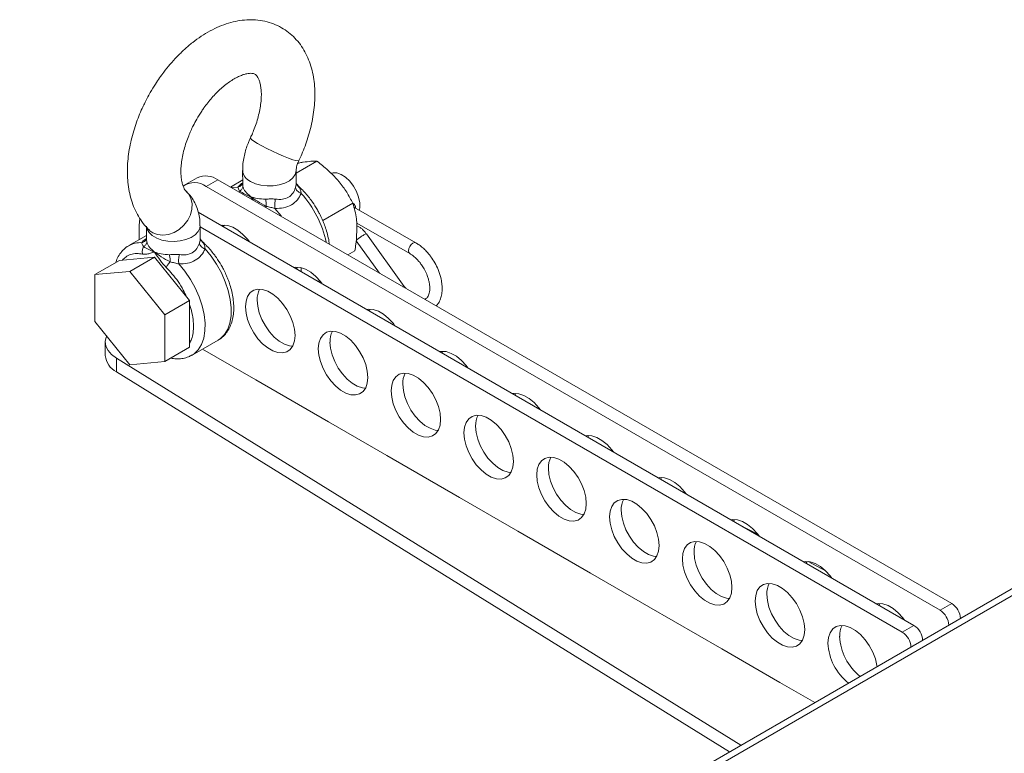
# Model space of a CAD drawing. Header units: millimetres. Extents: x -1479 to 29, y -206 to 677.
# Tile 6 of 7: x -461 to -222, y 265 to 443. Entities that reach past the tile are written whole.
import ezdxf

# ---------------------------------------------------------------- set-up
doc = ezdxf.new("R2010")
doc.units = ezdxf.units.MM

msp = doc.modelspace()

# ---------------------------------------------------------------- linework, layer by layer
at = {"color": 7, "linetype": 'Continuous', "lineweight": 15}
for p, q in [((-14.36, 424.17), (-461.26, 166.18)), ((-11.86, 423.92), (-458.76, 165.94)), ((-394.13, 406.13), (-389.08, 409.04)), ((-407.13, 406.75), (-407.12, 403.57)), ((-394.12, 403.61), (-394.13, 406.79)), ((-418.15, 405.03), (-420.98, 403.39)), ((-413.15, 404.53), (-415.98, 402.9)), ((-413.15, 404.53), (-234.96, 301.66)), ((-407.12, 404.51), (-410.11, 402.78)), ((-415.98, 402.9), (-237.79, 300.03)), ((-393.85, 403.24), (-393.37, 402.69)), ((-387.67, 394.62), (-380.37, 398.83)), ((-365.05, 389.22), (-380.16, 397.88)), ((-417.91, 396.66), (-244.15, 296.36)), ((-432.24, 390.01), (-432.24, 393.51)), ((-430.46, 393.05), (-430.45, 390.1)), ((-429.73, 392.28), (-429.63, 392.18)), ((-417.45, 390.14), (-417.46, 393.32)), ((-417.46, 393.14), (-246.98, 294.72)), ((-411.47, 393.51), (-411.95, 393.23)), ((-379.42, 394), (-366.54, 386.62)), ((-430.45, 391.04), (-434.77, 388.55)), ((-417.18, 389.77), (-416.71, 389.21)), ((-379.55, 389.68), (-373.93, 381.89)), ((-367.88, 378.64), (-377.09, 391.38)), ((-434.77, 388.55), (-434.66, 388.61)), ((-437.01, 384.97), (-443.02, 381.5)), ((-437.01, 384.97), (-428.54, 385.77)), ((-428.54, 385.77), (-434.55, 382.3)), ((-428.54, 385.77), (-420.04, 375.24)), ((-381.56, 386.3), (-379.9, 387.26)), ((-443.02, 381.5), (-434.55, 382.3)), ((-442.98, 370.16), (-443.02, 381.5)), ((-434.55, 382.3), (-426.05, 371.77)), ((-388.83, 379.77), (-388.48, 380.07)), ((-367.54, 378.21), (-367.88, 378.64)), ((-426.05, 371.77), (-420.04, 375.24)), ((-420.04, 375.24), (-420, 363.91)), ((-426.05, 371.77), (-426.01, 360.44)), ((-434.48, 359.63), (-442.98, 370.16)), ((-440.47, 365.14), (-440.47, 361.87)), ((-420, 363.91), (-426.01, 360.44)), ((-419.42, 361.96), (-413.05, 365.63)), ((-403.96, 355.95), (-416.89, 363.42)), ((-286.16, 267.27), (-437.79, 361.2)), ((-437.79, 357.93), (-437.79, 361.2)), ((-426.01, 360.44), (-434.48, 359.63)), ((-288.89, 265.69), (-437.79, 357.93)), ((-386.28, 345.75), (-403.96, 355.95)), ((-372.14, 337.58), (-386.28, 345.75)), ((-354.46, 327.38), (-372.14, 337.58)), ((-340.32, 319.21), (-354.46, 327.38)), ((-286.62, 320.88), (-281.99, 318.39)), ((-322.64, 309.01), (-340.32, 319.21)), ((-269.86, 311.86), (-265.49, 309.51)), ((-308.5, 300.84), (-322.64, 309.01)), ((-237.79, 300.03), (-234.96, 301.66)), ((-290.82, 290.64), (-308.5, 300.84)), ((-246.98, 294.72), (-244.15, 296.36)), ((-276.68, 282.47), (-290.82, 290.64)), ((-268.24, 277.61), (-276.68, 282.47))]:
    msp.add_line(p, q, dxfattribs=at)
at = {"color": 8, "linetype": 'Continuous', "lineweight": 15}
for p, q in [((-407.95, 401.53), (-407.85, 401.77)), ((-407.1, 403.57), (-407.05, 402.94)), ((-405.82, 400.3), (-405.21, 400.47)), ((-405.21, 400.47), (-404.61, 399.6)), ((-401.38, 398.07), (-401.57, 397.85)), ((-430.43, 390.1), (-430.38, 389.47)), ((-392.92, 383.18), (-392.9, 382.23)), ((-388.46, 380.12), (-388.74, 379.83))]:
    msp.add_line(p, q, dxfattribs=at)
at = {"color": 8, "linetype": 'Continuous', "lineweight": 15, "flags": 128}
for points in [[(-405.23, 414.75), (-405.21, 414.64), (-404.94, 414.33), (-404.37, 413.9), (-403.53, 413.36), (-402.46, 412.75), (-401.23, 412.1), (-399.89, 411.44), (-398.53, 410.81), (-397.21, 410.24), (-396, 409.76), (-394.97, 409.4), (-394.19, 409.18), (-393.67, 409.12), (-393.47, 409.19)], [(-405.22, 404.12), (-404.04, 403.58), (-402.67, 403.22), (-401.19, 403.05), (-399.69, 403.08), (-398.23, 403.3), (-396.9, 403.72), (-395.77, 404.3), (-394.91, 405.01), (-394.35, 405.82), (-394.13, 406.68), (-394.13, 406.82)], [(-429.63, 392.18), (-428.92, 391.68), (-427.76, 391.21), (-426.47, 391.06), (-425.11, 391.23), (-423.76, 391.71), (-422.5, 392.48), (-421.38, 393.49), (-420.47, 394.69), (-419.82, 396.01), (-419.46, 397.39), (-419.42, 398.75), (-419.69, 400.01), (-420.27, 401.11), (-420.81, 401.74)], [(-409.83, 402.62), (-409.77, 402.63), (-408.31, 402.73)], [(-399.28, 397.56), (-397.81, 395.78), (-397.68, 395.6)], [(-430.46, 393.25), (-430.33, 392.53), (-429.85, 391.71), (-429.06, 390.97), (-427.99, 390.36), (-426.71, 389.91), (-425.28, 389.64), (-423.77, 389.57), (-422.28, 389.7), (-420.88, 390.02), (-419.64, 390.52), (-418.64, 391.17), (-417.92, 391.94), (-417.53, 392.78), (-417.46, 393.32)], [(-416.25, 387.76), (-414.78, 385.98), (-413.45, 384.03), (-412.29, 381.95), (-411.34, 379.8), (-410.61, 377.63), (-410.12, 375.49), (-409.89, 373.43), (-409.92, 371.51), (-410.21, 369.76), (-410.75, 368.24), (-411.53, 366.97), (-412.53, 365.98), (-413.05, 365.63)], [(-366.53, 386.61), (-366.55, 386.62), (-366.78, 386.89), (-366.86, 387.32), (-366.77, 387.84), (-366.54, 388.37), (-366.19, 388.83), (-365.79, 389.15)], [(-365.79, 389.15), (-365.38, 389.29), (-365.05, 389.22)], [(-422.62, 384.09), (-421.14, 382.31), (-419.81, 380.35), (-418.66, 378.27), (-417.7, 376.13), (-416.97, 373.96), (-416.49, 371.82), (-416.26, 369.76), (-416.28, 367.84), (-416.57, 366.09), (-417.11, 364.56), (-417.89, 363.29), (-418.89, 362.31), (-419.4, 361.97)]]:
    msp.add_lwpolyline(points, dxfattribs=at)
at = {"color": 7, "linetype": 'Continuous', "lineweight": 15, "flags": 128}
for points in [[(-378.81, 397.1), (-378.69, 397.74), (-378.69, 398.97), (-378.96, 400.31), (-379.47, 401.69), (-380.2, 403), (-381.1, 404.17), (-382.12, 405.13), (-383.18, 405.82), (-384.22, 406.19), (-385.18, 406.21), (-385.61, 406.1)], [(-432.24, 393.51), (-432.1, 395.02), (-432.09, 395.1)], [(-412.31, 393.44), (-411.91, 393.5), (-410.76, 393.43), (-409.53, 393.02), (-408.28, 392.29), (-407.05, 391.28), (-405.9, 390.03), (-405.5, 389.5)], [(-394.64, 383.23), (-394.23, 383.29), (-393.08, 383.22), (-391.86, 382.81), (-390.6, 382.09), (-389.37, 381.08), (-388.22, 379.82), (-387.82, 379.3)], [(-394.02, 382.88), (-393.89, 383.17), (-393.82, 383.31)], [(-406.43, 373.71), (-406.3, 375.08), (-405.91, 376.23), (-405.28, 377.13), (-404.44, 377.72), (-403.42, 377.99), (-402.28, 377.91), (-401.05, 377.51), (-399.79, 376.78), (-398.56, 375.77), (-397.41, 374.52), (-396.4, 373.08), (-395.56, 371.51), (-394.93, 369.89), (-394.54, 368.29), (-394.41, 366.77), (-394.54, 365.4), (-394.93, 364.25), (-395.56, 363.35), (-396.4, 362.76), (-397.41, 362.49), (-398.56, 362.57), (-399.79, 362.98), (-401.05, 363.7), (-402.28, 364.71), (-403.42, 365.96), (-404.44, 367.4), (-405.28, 368.97), (-405.91, 370.59), (-406.3, 372.19), (-406.43, 373.71)], [(-395, 364.11), (-395.73, 364.2), (-396.96, 364.61), (-398.22, 365.33), (-399.45, 366.34), (-400.6, 367.6), (-401.61, 369.04), (-402.45, 370.6), (-403.08, 372.22), (-403.47, 373.82), (-403.6, 375.34)], [(-376.96, 373.03), (-376.55, 373.09), (-375.41, 373.01), (-374.18, 372.61), (-372.92, 371.88), (-371.69, 370.87), (-370.54, 369.62), (-370.14, 369.09)], [(-376.34, 372.67), (-376.21, 372.97), (-376.14, 373.1)], [(-437.79, 361.2), (-438.95, 362.08), (-439.81, 363.07), (-440.32, 364.13), (-440.47, 365.24), (-440.25, 366.34), (-440.13, 366.63)], [(-388.75, 363.5), (-388.62, 364.87), (-388.23, 366.03), (-387.6, 366.92), (-386.76, 367.51), (-385.75, 367.78), (-384.6, 367.71), (-383.37, 367.3), (-382.11, 366.58), (-380.88, 365.56), (-379.74, 364.31), (-378.72, 362.87), (-377.88, 361.31), (-377.25, 359.69), (-376.86, 358.08), (-376.73, 356.57), (-376.86, 355.2), (-377.25, 354.04), (-377.88, 353.15), (-378.72, 352.56), (-379.74, 352.29), (-380.88, 352.36), (-382.11, 352.77), (-383.37, 353.5), (-384.6, 354.51), (-385.75, 355.76), (-386.76, 357.2), (-387.6, 358.76), (-388.23, 360.38), (-388.62, 361.99), (-388.75, 363.5)], [(-377.32, 353.91), (-378.06, 353.99), (-379.29, 354.4), (-380.54, 355.13), (-381.77, 356.14), (-382.92, 357.39), (-383.94, 358.83), (-384.78, 360.4), (-385.4, 362.01), (-385.79, 363.62), (-385.92, 365.14)], [(-359.28, 362.82), (-358.88, 362.88), (-357.73, 362.81), (-356.5, 362.4), (-355.24, 361.68), (-354.01, 360.67), (-352.87, 359.41), (-352.46, 358.89)], [(-358.67, 362.47), (-358.53, 362.76), (-358.47, 362.9)], [(-371.07, 353.3), (-370.94, 354.67), (-370.56, 355.82), (-369.93, 356.72), (-369.09, 357.31), (-368.07, 357.58), (-366.92, 357.5), (-365.69, 357.1), (-364.44, 356.37), (-363.21, 355.36), (-362.06, 354.11), (-361.04, 352.67), (-360.2, 351.1), (-359.57, 349.48), (-359.19, 347.88), (-359.05, 346.36), (-359.19, 344.99), (-359.57, 343.84), (-360.2, 342.94), (-361.04, 342.35), (-362.06, 342.08), (-363.21, 342.16), (-364.44, 342.56), (-365.69, 343.29), (-366.92, 344.3), (-368.07, 345.55), (-369.09, 346.99), (-369.93, 348.56), (-370.56, 350.18), (-370.94, 351.78), (-371.07, 353.3)], [(-359.64, 343.7), (-360.38, 343.79), (-361.61, 344.2), (-362.86, 344.92), (-364.09, 345.93), (-365.24, 347.19), (-366.26, 348.63), (-367.1, 350.19), (-367.73, 351.81), (-368.11, 353.41), (-368.25, 354.93)], [(-341.6, 352.62), (-341.2, 352.68), (-340.05, 352.6), (-338.82, 352.2), (-337.57, 351.47), (-336.34, 350.46), (-335.19, 349.21), (-334.79, 348.68)], [(-340.99, 352.26), (-340.86, 352.56), (-340.79, 352.69)], [(-353.4, 343.09), (-353.27, 344.46), (-352.88, 345.62), (-352.25, 346.51), (-351.41, 347.1), (-350.39, 347.37), (-349.24, 347.3), (-348.01, 346.89), (-346.76, 346.16), (-345.53, 345.15), (-344.38, 343.9), (-343.36, 342.46), (-342.52, 340.9), (-341.9, 339.28), (-341.51, 337.67), (-341.38, 336.16), (-341.51, 334.79), (-341.9, 333.63), (-342.52, 332.74), (-343.36, 332.15), (-344.38, 331.88), (-345.53, 331.95), (-346.76, 332.36), (-348.01, 333.09), (-349.24, 334.1), (-350.39, 335.35), (-351.41, 336.79), (-352.25, 338.35), (-352.88, 339.97), (-353.27, 341.58), (-353.4, 343.09)], [(-341.96, 333.5), (-342.7, 333.58), (-343.93, 333.99), (-345.19, 334.72), (-346.42, 335.73), (-347.56, 336.98), (-348.58, 338.42), (-349.42, 339.99), (-350.05, 341.6), (-350.44, 343.21), (-350.57, 344.73)], [(-323.92, 342.41), (-323.52, 342.47), (-322.37, 342.4), (-321.14, 341.99), (-319.89, 341.27), (-318.66, 340.26), (-317.51, 339), (-317.11, 338.48)], [(-323.31, 342.06), (-323.18, 342.35), (-323.11, 342.48)], [(-335.72, 332.89), (-335.59, 334.26), (-335.2, 335.41), (-334.57, 336.31), (-333.73, 336.9), (-332.71, 337.17), (-331.57, 337.09), (-330.34, 336.69), (-329.08, 335.96), (-327.85, 334.95), (-326.7, 333.7), (-325.69, 332.26), (-324.85, 330.69), (-324.22, 329.07), (-323.83, 327.47), (-323.7, 325.95), (-323.83, 324.58), (-324.22, 323.43), (-324.85, 322.53), (-325.69, 321.94), (-326.7, 321.67), (-327.85, 321.75), (-329.08, 322.15), (-330.34, 322.88), (-331.57, 323.89), (-332.71, 325.14), (-333.73, 326.58), (-334.57, 328.15), (-335.2, 329.77), (-335.59, 331.37), (-335.72, 332.89)], [(-324.29, 323.29), (-325.02, 323.38), (-326.25, 323.79), (-327.51, 324.51), (-328.74, 325.52), (-329.89, 326.78), (-330.9, 328.22), (-331.74, 329.78), (-332.37, 331.4), (-332.76, 333), (-332.89, 334.52)], [(-306.25, 332.21), (-305.84, 332.27), (-304.7, 332.19), (-303.47, 331.79), (-302.21, 331.06), (-300.98, 330.05), (-299.83, 328.8), (-299.43, 328.27)], [(-305.63, 331.85), (-305.5, 332.15), (-305.43, 332.28)], [(-318.04, 322.68), (-317.91, 324.05), (-317.52, 325.21), (-316.89, 326.1), (-316.05, 326.69), (-315.04, 326.96), (-313.89, 326.89), (-312.66, 326.48), (-311.4, 325.75), (-310.17, 324.74), (-309.03, 323.49), (-308.01, 322.05), (-307.17, 320.49), (-306.54, 318.87), (-306.15, 317.26), (-306.02, 315.75), (-306.15, 314.38), (-306.54, 313.22), (-307.17, 312.33), (-308.01, 311.74), (-309.03, 311.47), (-310.17, 311.54), (-311.4, 311.95), (-312.66, 312.67), (-313.89, 313.69), (-315.04, 314.94), (-316.05, 316.38), (-316.89, 317.94), (-317.52, 319.56), (-317.91, 321.17), (-318.04, 322.68)], [(-306.61, 313.09), (-307.35, 313.17), (-308.57, 313.58), (-309.83, 314.31), (-311.06, 315.32), (-312.21, 316.57), (-313.22, 318.01), (-314.07, 319.58), (-314.69, 321.19), (-315.08, 322.8), (-315.21, 324.32)], [(-288.57, 322), (-288.17, 322.06), (-287.02, 321.99), (-285.79, 321.58), (-284.53, 320.86), (-283.3, 319.85), (-282.16, 318.59), (-281.75, 318.07)], [(-287.96, 321.65), (-287.82, 321.94), (-287.75, 322.07)], [(-300.36, 312.48), (-300.23, 313.85), (-299.84, 315), (-299.22, 315.9), (-298.38, 316.49), (-297.36, 316.76), (-296.21, 316.68), (-294.98, 316.27), (-293.73, 315.55), (-292.5, 314.54), (-291.35, 313.29), (-290.33, 311.85), (-289.49, 310.28), (-288.86, 308.66), (-288.47, 307.06), (-288.34, 305.54), (-288.47, 304.17), (-288.86, 303.02), (-289.49, 302.12), (-290.33, 301.53), (-291.35, 301.26), (-292.5, 301.34), (-293.73, 301.74), (-294.98, 302.47), (-296.21, 303.48), (-297.36, 304.73), (-298.38, 306.17), (-299.22, 307.74), (-299.84, 309.36), (-300.23, 310.96), (-300.36, 312.48)], [(-288.93, 302.88), (-289.67, 302.97), (-290.9, 303.38), (-292.15, 304.1), (-293.38, 305.11), (-294.53, 306.37), (-295.55, 307.81), (-296.39, 309.37), (-297.02, 310.99), (-297.4, 312.59), (-297.54, 314.11)], [(-270.89, 311.8), (-270.49, 311.86), (-269.34, 311.78), (-268.11, 311.38), (-266.86, 310.65), (-265.63, 309.64), (-264.48, 308.39), (-264.08, 307.86)], [(-270.28, 311.44), (-270.15, 311.74), (-270.08, 311.87)], [(-282.69, 302.27), (-282.55, 303.64), (-282.17, 304.8), (-281.54, 305.69), (-280.7, 306.28), (-279.68, 306.55), (-278.53, 306.48), (-277.3, 306.07), (-276.05, 305.34), (-274.82, 304.33), (-273.67, 303.08), (-272.65, 301.64), (-271.81, 300.08), (-271.19, 298.46), (-270.8, 296.85), (-270.67, 295.33), (-270.8, 293.97), (-271.19, 292.81), (-271.81, 291.92), (-272.65, 291.33), (-273.67, 291.06), (-274.82, 291.13), (-276.05, 291.54), (-277.3, 292.26), (-278.53, 293.28), (-279.68, 294.53), (-280.7, 295.97), (-281.54, 297.53), (-282.17, 299.15), (-282.55, 300.76), (-282.69, 302.27)], [(-271.25, 292.68), (-271.99, 292.76), (-273.22, 293.17), (-274.48, 293.9), (-275.7, 294.91), (-276.85, 296.16), (-277.87, 297.6), (-278.71, 299.16), (-279.34, 300.78), (-279.73, 302.39), (-279.86, 303.91)], [(-253.21, 301.59), (-252.81, 301.65), (-251.66, 301.58), (-250.43, 301.17), (-249.18, 300.45), (-247.95, 299.43), (-246.8, 298.18), (-246.4, 297.66)], [(-252.6, 301.24), (-252.47, 301.53), (-252.4, 301.66)], [(-265.01, 292.07), (-264.88, 293.44), (-264.49, 294.59), (-263.86, 295.49), (-263.02, 296.08), (-262, 296.35), (-260.86, 296.27), (-259.63, 295.86), (-258.37, 295.14), (-257.14, 294.13), (-255.99, 292.88), (-254.98, 291.44), (-254.14, 289.87), (-253.51, 288.25), (-253.12, 286.65), (-253.08, 286.36)]]:
    msp.add_lwpolyline(points, dxfattribs=at)
at = {"color": 8, "linetype": 'Continuous', "lineweight": 15}
for centre, radius, start, end in [((-403.98, 407.02), 3.15, 184.8389, 246.8649), ((-411.55, 384.25), 25.21, 11.6813, 42.3541), ((-432.01, 383.66), 5.61, 86.2067, 118.1784), ((-367.97, 378.24), 0.405, 77.5403, 123.9022)]:
    msp.add_arc(centre, radius, start, end, dxfattribs=at)
at = {"color": 7, "linetype": 'Continuous', "lineweight": 15}
for centre, radius, start, end in [((-416.08, 400.44), 5.03, 54.3825, 114.3069), ((-418.81, 399.17), 4.69, 52.7819, 126.1102), ((-398.31, 375.56), 5.29, 152.6155, 182.3894), ((-380.63, 365.36), 5.29, 152.6145, 182.3904), ((-435.62, 362.3), 4.87, 185.0297, 243.5575), ((-362.96, 355.15), 5.29, 152.6145, 182.3904), ((-345.28, 344.95), 5.29, 152.6104, 182.3936), ((-327.6, 334.74), 5.29, 152.6104, 182.3936), ((-309.92, 324.54), 5.29, 152.6155, 182.3894), ((-292.25, 314.33), 5.29, 152.6145, 182.3904), ((-274.57, 304.13), 5.29, 152.6145, 182.3904), ((-237.45, 297.77), 4.62, 3.4324, 57.3448), ((-240.28, 296.14), 4.62, 3.4324, 57.3448), ((-256.89, 293.92), 5.29, 152.6104, 182.3936), ((-249.47, 290.83), 4.62, 3.4324, 57.3448), ((-246.64, 292.46), 4.62, 3.4324, 57.3448), ((-251.87, 292.67), 13.16, 182.6352, 231.6838), ((-249.04, 294.31), 13.16, 182.6352, 231.6838)]:
    msp.add_arc(centre, radius, start, end, dxfattribs=at)
for points, knots in [([(-393.48, 409.19), (-393.37, 409.41), (-392.97, 410.25), (-392.34, 411.76), (-391.59, 413.77), (-390.93, 415.89), (-390.37, 418.11), (-389.94, 420.38), (-389.66, 422.68), (-389.55, 424.97), (-389.63, 427.25), (-389.9, 429.47), (-390.37, 431.62), (-391.06, 433.67), (-391.96, 435.59), (-393.08, 437.36), (-394.41, 438.95), (-395.95, 440.34), (-397.69, 441.51), (-399.62, 442.43), (-401.73, 443.07), (-403.92, 443.39), (-406.14, 443.4), (-408.34, 443.13), (-410.57, 442.58), (-412.81, 441.77), (-415.03, 440.7), (-417.18, 439.4), (-419.26, 437.9), (-421.23, 436.23), (-423.07, 434.44), (-424.75, 432.59), (-426.14, 430.86), (-427.32, 429.26), (-428.43, 427.61), (-429.15, 426.4), (-429.55, 425.71)], [0, 0, 0, 0, 0.008536, 0.033001, 0.058325, 0.085421, 0.11362, 0.142671, 0.172381, 0.202616, 0.233264, 0.264181, 0.295208, 0.326187, 0.356985, 0.387556, 0.417965, 0.448393, 0.479112, 0.510469, 0.54282, 0.57657, 0.607845, 0.639952, 0.672814, 0.706199, 0.739793, 0.773308, 0.806458, 0.839092, 0.870944, 0.901347, 0.929878, 0.950287, 0.971959, 1, 1, 1, 1]), ([(-418.27, 419.25), (-417.87, 419.92), (-417.31, 420.85), (-416.4, 422.17), (-415.59, 423.25), (-414.58, 424.46), (-413.51, 425.61), (-412.37, 426.7), (-411.21, 427.67), (-410.05, 428.51), (-408.93, 429.19), (-407.88, 429.71), (-406.92, 430.08), (-406.09, 430.3), (-405.39, 430.39), (-404.84, 430.38), (-404.44, 430.31), (-404.14, 430.18), (-403.9, 430.02), (-403.57, 429.62), (-403.27, 429.09), (-402.97, 428.32), (-402.74, 427.33), (-402.59, 426.14), (-402.57, 424.76), (-402.68, 423.22), (-402.93, 421.57), (-403.32, 419.85), (-403.83, 418.15), (-404.4, 416.63), (-404.87, 415.5), (-405.15, 414.93), (-405.23, 414.75)], [0, 0, 0, 0, 0.041177, 0.05804, 0.085831, 0.114423, 0.144746, 0.175938, 0.207622, 0.239509, 0.271425, 0.303302, 0.335202, 0.367356, 0.400121, 0.43432, 0.471539, 0.515381, 0.578257, 0.616364, 0.653229, 0.688772, 0.723868, 0.75888, 0.794016, 0.829359, 0.864787, 0.899951, 0.933983, 0.966135, 0.989261, 1, 1, 1, 1]), ([(-429.55, 425.71), (-430.05, 424.81), (-430.74, 423.55), (-431.65, 421.62), (-432.36, 419.95), (-433.1, 417.94), (-433.77, 415.82), (-434.33, 413.6), (-434.76, 411.33), (-435.03, 409.03), (-435.14, 406.73), (-435.07, 404.46), (-434.79, 402.24), (-434.32, 400.09), (-433.63, 398.04), (-432.73, 396.12), (-431.6, 394.36), (-430.59, 393.08), (-429.89, 392.46), (-429.71, 392.3)], [0, 0, 0, 0, 0.076602, 0.107991, 0.159929, 0.213691, 0.271214, 0.331078, 0.392752, 0.455825, 0.520011, 0.585075, 0.65071, 0.71658, 0.782345, 0.84773, 0.912629, 0.977186, 1, 1, 1, 1]), ([(-420.81, 401.75), (-420.83, 401.76), (-420.92, 401.82), (-421.13, 402.09), (-421.43, 402.62), (-421.72, 403.39), (-421.96, 404.37), (-422.1, 405.57), (-422.13, 406.95), (-422.02, 408.49), (-421.77, 410.14), (-421.37, 411.85), (-420.86, 413.56), (-420.3, 415.08), (-419.72, 416.44), (-419.08, 417.79), (-418.56, 418.72), (-418.27, 419.25)], [0, 0, 0, 0, 0.019166, 0.099105, 0.176437, 0.250995, 0.324617, 0.398061, 0.471766, 0.545905, 0.620222, 0.693986, 0.765374, 0.832819, 0.881331, 0.933314, 1, 1, 1, 1]), ([(-404.75, 415.64), (-405, 415.17), (-405.4, 414.42), (-405.9, 413.18), (-406.34, 411.93), (-406.74, 410.43), (-407.01, 408.85), (-407.14, 407.61), (-407.11, 406.91), (-407.11, 406.75)], [0, 0, 0, 0, 0.168017, 0.263948, 0.423087, 0.58724, 0.763052, 0.946474, 1, 1, 1, 1]), ([(-394.12, 406.81), (-394.12, 406.85), (-394.13, 406.96), (-394.08, 407.37), (-393.96, 407.91), (-393.77, 408.48), (-393.62, 408.89), (-393.5, 409.13), (-393.47, 409.18)], [0, 0, 0, 0, 0.116463, 0.353704, 0.591347, 0.766777, 0.945793, 1, 1, 1, 1]), ([(-392.45, 408.79), (-392.54, 408.78), (-392.94, 408.71), (-393.4, 408.61), (-393.75, 408.53)], [0, 0, 0, 0, 0.244839, 1, 1, 1, 1]), ([(-389.08, 409.04), (-389.54, 409.05), (-390.46, 409.07), (-391.78, 408.89), (-392.45, 408.79)], [0, 0, 0, 0, 0.495459, 1, 1, 1, 1]), ([(-389.08, 409.04), (-388.17, 408.33), (-386.31, 406.9), (-384.76, 405.22), (-383.97, 404.37)], [0, 0, 0, 0, 0.495458, 1, 1, 1, 1]), ([(-383.97, 404.37), (-383.87, 404.25), (-383.09, 403.33), (-381.79, 401.51), (-380.85, 399.73), (-380.37, 398.83)], [0, 0, 0, 0, 0.070098, 0.53079, 1, 1, 1, 1]), ([(-417.48, 393.32), (-417.48, 393.73), (-417.49, 394.7), (-417.74, 396.2), (-418.2, 397.82), (-418.9, 399.34), (-419.76, 400.67), (-420.49, 401.38), (-420.82, 401.71)], [0, 0, 0, 0, 0.127718, 0.308638, 0.49013, 0.670826, 0.850723, 1, 1, 1, 1]), ([(-407.22, 403.51), (-407.29, 403.4), (-407.44, 403.15), (-407.83, 402.88), (-408.15, 402.78), (-408.31, 402.73)], [0, 0, 0, 0, 0.28664, 0.643286, 1, 1, 1, 1]), ([(-408.31, 402.73), (-408.27, 402.61), (-408.21, 402.36), (-407.97, 401.97), (-407.85, 401.77)], [0, 0, 0, 0, 0.486198, 1, 1, 1, 1]), ([(-407.05, 402.94), (-407.1, 402.7), (-407.2, 402.26), (-407.65, 401.92), (-407.85, 401.77)], [0, 0, 0, 0, 0.558974, 1, 1, 1, 1]), ([(-407.85, 401.77), (-407.45, 401.53), (-406.72, 401.08), (-405.68, 400.66), (-405.21, 400.47)], [0, 0, 0, 0, 0.543854, 1, 1, 1, 1]), ([(-407.12, 403.62), (-407.12, 403.63), (-407.12, 403.66), (-407.17, 403.57), (-407.2, 403.5)], [0, 0, 0, 0, 0.2368475, 1, 1, 1, 1]), ([(-407.05, 402.94), (-406.98, 402.71), (-406.85, 402.24), (-406.33, 401.45), (-405.66, 400.86), (-405.21, 400.47)], [0, 0, 0, 0, 0.248833, 0.498933, 1, 1, 1, 1]), ([(-399.15, 399.83), (-398.58, 399.79), (-397.45, 399.71), (-395.96, 400.22), (-394.82, 401.23), (-394.46, 402.17), (-394.28, 402.64)], [0, 0, 0, 0, 0.251569, 0.500002, 0.74845, 1, 1, 1, 1]), ([(-394.28, 402.64), (-394.26, 402.51), (-394.2, 402.23), (-393.9, 401.83), (-393.47, 401.48), (-393.1, 401.32), (-392.92, 401.24)], [0, 0, 0, 0, 0.250011, 0.5, 0.749975, 1, 1, 1, 1]), ([(-393.17, 402.6), (-393.47, 402.89), (-393.83, 403.25), (-394.08, 403.62), (-394.12, 403.68)], [0, 0, 0, 0, 0.8329749, 1, 1, 1, 1]), ([(-393.86, 403.22), (-393.91, 403.26), (-394.05, 403.36), (-394.09, 403.52), (-394.12, 403.62)], [0, 0, 0, 0, 0.359525, 1, 1, 1, 1]), ([(-392.92, 401.24), (-392.95, 401.51), (-393.02, 402.07), (-393.25, 402.48), (-393.37, 402.69)], [0, 0, 0, 0, 0.486727, 1, 1, 1, 1]), ([(-388.98, 397.25), (-389.37, 397.88), (-389.91, 398.78), (-390.82, 400.01), (-391.63, 401), (-392.46, 401.92), (-392.99, 402.42), (-393.18, 402.59)], [0, 0, 0, 0, 0.319422, 0.449472, 0.664091, 0.885024, 1, 1, 1, 1]), ([(-405.21, 400.47), (-404.68, 400.28), (-403.61, 399.93), (-402.24, 399.84), (-401.56, 399.8)], [0, 0, 0, 0, 0.501943, 1, 1, 1, 1]), ([(-405.21, 400.47), (-404.67, 400.08), (-403.49, 399.23), (-402.12, 398.48), (-401.38, 398.07)], [0, 0, 0, 0, 0.456141, 1, 1, 1, 1]), ([(-401.56, 399.8), (-401.16, 399.84), (-400.35, 399.93), (-399.55, 399.86), (-399.15, 399.83)], [0, 0, 0, 0, 0.499782, 1, 1, 1, 1]), ([(-401.56, 399.8), (-401.5, 399.49), (-401.4, 398.94), (-401.38, 398.33), (-401.38, 398.07)], [0, 0, 0, 0, 0.558975, 1, 1, 1, 1]), ([(-399.15, 399.83), (-399.19, 399.66), (-399.28, 399.3), (-399.34, 398.69), (-399.35, 398.09), (-399.3, 397.74), (-399.28, 397.56)], [0, 0, 0, 0, 0.250019, 0.499997, 0.749985, 1, 1, 1, 1]), ([(-399.28, 397.56), (-398.56, 397.59), (-397.11, 397.65), (-395.23, 398.38), (-393.73, 399.6), (-393.19, 400.69), (-392.92, 401.24)], [0, 0, 0, 0, 0.247716, 0.5, 0.752309, 1, 1, 1, 1]), ([(-401.38, 398.07), (-401.02, 397.99), (-400.33, 397.85), (-399.63, 397.65), (-399.28, 397.56)], [0, 0, 0, 0, 0.513801, 1, 1, 1, 1]), ([(-386.09, 388.91), (-386.1, 389), (-386.15, 389.64), (-386.4, 390.83), (-386.82, 392.4), (-387.31, 393.79), (-387.85, 395.07), (-388.4, 396.2), (-388.81, 396.94), (-388.98, 397.25)], [0, 0, 0, 0, 0.032664, 0.236078, 0.424716, 0.590094, 0.724681, 0.883351, 1, 1, 1, 1]), ([(-380.37, 398.83), (-380.02, 397.61), (-379.54, 395.93), (-379.41, 394), (-379.38, 393.48)], [0, 0, 0, 0, 0.731367, 1, 1, 1, 1]), ([(-380.35, 398.83), (-380.23, 398.75), (-379.94, 398.57), (-379.76, 398.14), (-379.7, 397.8), (-379.72, 397.66), (-379.73, 397.63)], [0, 0, 0, 0, 0.3237475, 0.735968, 0.9427428, 1, 1, 1, 1]), ([(-379.38, 393.48), (-379.41, 391.98), (-379.44, 389.95), (-379.81, 387.81), (-379.9, 387.26)], [0, 0, 0, 0, 0.742448, 1, 1, 1, 1]), ([(-377.11, 391.36), (-377.24, 391.58), (-377.46, 391.92), (-377.92, 392.41), (-378.42, 392.84), (-378.94, 393.19), (-379.28, 393.32), (-379.39, 393.36)], [0, 0, 0, 0, 0.231102, 0.379895, 0.625009, 0.87483, 1, 1, 1, 1]), ([(-430.56, 390.04), (-430.62, 389.93), (-430.78, 389.68), (-431.16, 389.41), (-431.48, 389.31), (-431.64, 389.26)], [0, 0, 0, 0, 0.28664, 0.643286, 1, 1, 1, 1]), ([(-430.46, 390.15), (-430.46, 390.16), (-430.46, 390.19), (-430.5, 390.1), (-430.54, 390.03)], [0, 0, 0, 0, 0.2368475, 1, 1, 1, 1]), ([(-416.5, 389.13), (-416.8, 389.42), (-417.16, 389.78), (-417.41, 390.15), (-417.45, 390.21)], [0, 0, 0, 0, 0.8329749, 1, 1, 1, 1]), ([(-417.2, 389.75), (-417.25, 389.79), (-417.39, 389.89), (-417.43, 390.05), (-417.45, 390.15)], [0, 0, 0, 0, 0.359525, 1, 1, 1, 1]), ([(-377.68, 391.16), (-377.81, 391.08), (-378.08, 390.92), (-378.48, 390.65), (-378.79, 390.43), (-379.02, 390.25), (-379.22, 390.08), (-379.33, 389.98), (-379.38, 389.93)], [0, 0, 0, 0, 0.222509, 0.462867, 0.590365, 0.722395, 0.858932, 1, 1, 1, 1]), ([(-377.09, 391.38), (-377.09, 391.38), (-377.09, 391.4), (-377.15, 391.4), (-377.32, 391.35), (-377.56, 391.22), (-377.68, 391.16)], [0, 0, 0, 0, 0.010139, 0.22393, 0.626903, 1, 1, 1, 1]), ([(-434.61, 388.59), (-434.79, 388.5), (-435.41, 388.2), (-436.28, 387.41), (-437.15, 386.26), (-437.7, 385.26), (-437.89, 384.6), (-437.94, 384.43)], [0, 0, 0, 0, 0.1132045, 0.3867337, 0.6447037, 0.9083877, 1, 1, 1, 1]), ([(-431.64, 389.26), (-431.61, 389.14), (-431.55, 388.89), (-431.31, 388.5), (-431.19, 388.3)], [0, 0, 0, 0, 0.486198, 1, 1, 1, 1]), ([(-431.42, 386.49), (-431.45, 386.64), (-431.5, 386.93), (-431.48, 387.41), (-431.38, 387.88), (-431.25, 388.16), (-431.19, 388.3)], [0, 0, 0, 0, 0.250001, 0.50001, 0.749989, 1, 1, 1, 1]), ([(-430.38, 389.47), (-430.44, 389.23), (-430.54, 388.79), (-430.99, 388.45), (-431.19, 388.3)], [0, 0, 0, 0, 0.558979, 1, 1, 1, 1]), ([(-431.19, 388.3), (-430.79, 388.06), (-430.05, 387.61), (-429.02, 387.19), (-428.55, 386.99)], [0, 0, 0, 0, 0.543854, 1, 1, 1, 1]), ([(-430.38, 389.47), (-430.32, 389.24), (-430.18, 388.77), (-429.66, 387.98), (-428.99, 387.39), (-428.55, 386.99)], [0, 0, 0, 0, 0.248836, 0.498933, 1, 1, 1, 1]), ([(-422.62, 384.09), (-421.9, 384.12), (-420.44, 384.17), (-418.57, 384.91), (-417.06, 386.13), (-416.52, 387.22), (-416.25, 387.76)], [0, 0, 0, 0, 0.247713, 0.499997, 0.752309, 1, 1, 1, 1]), ([(-422.49, 386.36), (-421.91, 386.32), (-420.78, 386.24), (-419.3, 386.75), (-418.15, 387.76), (-417.8, 388.7), (-417.62, 389.17)], [0, 0, 0, 0, 0.2515687, 0.4999979, 0.7484498, 1, 1, 1, 1]), ([(-417.62, 389.17), (-417.59, 389.03), (-417.53, 388.76), (-417.23, 388.36), (-416.8, 388.01), (-416.44, 387.85), (-416.25, 387.76)], [0, 0, 0, 0, 0.250011, 0.499994, 0.7499757, 1, 1, 1, 1]), ([(-416.25, 387.76), (-416.28, 388.04), (-416.35, 388.6), (-416.59, 389.01), (-416.71, 389.21)], [0, 0, 0, 0, 0.486727, 1, 1, 1, 1]), ([(-412.32, 383.78), (-412.71, 384.41), (-413.25, 385.3), (-414.15, 386.54), (-414.96, 387.53), (-415.79, 388.45), (-416.33, 388.95), (-416.51, 389.11)], [0, 0, 0, 0, 0.319422, 0.449472, 0.664091, 0.885024, 1, 1, 1, 1]), ([(-360.46, 384.37), (-360.76, 384.86), (-361.19, 385.56), (-361.91, 386.5), (-362.56, 387.25), (-363.39, 388.05), (-364.22, 388.72), (-364.79, 389.06), (-365.05, 389.21)], [0, 0, 0, 0, 0.244754, 0.344336, 0.508185, 0.676083, 0.854295, 1, 1, 1, 1]), ([(-431.42, 386.49), (-431.08, 386.47), (-430.38, 386.42), (-429.48, 386.75), (-428.86, 386.92), (-428.55, 386.99)], [0, 0, 0, 0, 0.324632, 0.666611, 1, 1, 1, 1]), ([(-428.55, 386.99), (-428.09, 386.32), (-427.19, 384.98), (-426.17, 383.78), (-425.65, 383.18)], [0, 0, 0, 0, 0.50072, 1, 1, 1, 1]), ([(-428.55, 386.99), (-428.01, 386.81), (-426.95, 386.45), (-425.58, 386.37), (-424.89, 386.33)], [0, 0, 0, 0, 0.501943, 1, 1, 1, 1]), ([(-428.55, 386.99), (-428.01, 386.61), (-426.82, 385.76), (-425.45, 385.01), (-424.71, 384.59)], [0, 0, 0, 0, 0.456141, 1, 1, 1, 1]), ([(-424.89, 386.33), (-424.49, 386.37), (-423.68, 386.45), (-422.88, 386.39), (-422.49, 386.36)], [0, 0, 0, 0, 0.499782, 1, 1, 1, 1]), ([(-424.89, 386.33), (-424.84, 386.02), (-424.73, 385.47), (-424.72, 384.86), (-424.71, 384.59)], [0, 0, 0, 0, 0.5589797, 1, 1, 1, 1]), ([(-422.49, 386.36), (-422.53, 386.19), (-422.61, 385.83), (-422.67, 385.22), (-422.68, 384.62), (-422.64, 384.27), (-422.62, 384.09)], [0, 0, 0, 0, 0.250016, 0.500001, 0.749984, 1, 1, 1, 1]), ([(-366.54, 386.6), (-366.42, 386.54), (-366.08, 386.35), (-365.46, 385.87), (-364.79, 385.24), (-364.21, 384.58), (-363.64, 383.83), (-363.02, 382.83), (-362.54, 381.86), (-362.19, 380.95), (-361.95, 380.19), (-361.77, 379.32), (-361.68, 378.48), (-361.68, 377.69), (-361.79, 377.01), (-361.98, 376.45), (-362.23, 376.02), (-362.53, 375.71), (-362.8, 375.61), (-362.95, 375.56)], [0, 0, 0, 0, 0.029787, 0.092719, 0.155882, 0.202664, 0.251406, 0.319908, 0.402262, 0.43566, 0.490216, 0.5455, 0.603292, 0.661953, 0.721166, 0.781378, 0.844151, 0.914137, 1, 1, 1, 1]), ([(-424.71, 384.59), (-424.82, 384.48), (-425.04, 384.25), (-425.31, 383.87), (-425.53, 383.51), (-425.61, 383.29), (-425.65, 383.18)], [0, 0, 0, 0, 0.250004, 0.500002, 0.749993, 1, 1, 1, 1]), ([(-424.71, 384.59), (-424.36, 384.52), (-423.66, 384.38), (-422.96, 384.18), (-422.62, 384.09)], [0, 0, 0, 0, 0.513801, 1, 1, 1, 1]), ([(-413.05, 365.67), (-412.92, 365.73), (-412.36, 366.02), (-411.54, 366.78), (-410.65, 367.91), (-410, 369.23), (-409.54, 370.7), (-409.3, 372.3), (-409.26, 373.97), (-409.41, 375.68), (-409.73, 377.36), (-410.16, 378.93), (-410.65, 380.31), (-411.19, 381.6), (-411.73, 382.73), (-412.14, 383.47), (-412.32, 383.78)], [0, 0, 0, 0, 0.0259185, 0.1133398, 0.1957889, 0.2800625, 0.3655776, 0.4511867, 0.5358869, 0.6187913, 0.6989532, 0.7732916, 0.838464, 0.8915019, 0.954031, 1, 1, 1, 1]), ([(-360.13, 373.93), (-359.94, 374.14), (-359.5, 374.64), (-359.05, 375.63), (-358.75, 376.82), (-358.66, 378.09), (-358.74, 379.41), (-358.97, 380.66), (-359.3, 381.78), (-359.75, 382.99), (-360.18, 383.83), (-360.46, 384.37)], [0, 0, 0, 0, 0.0892439, 0.2109014, 0.3333096, 0.4530425, 0.5669631, 0.6876304, 0.7767911, 0.8553612, 1, 1, 1, 1]), ([(-424.58, 361.26), (-424.47, 361.23), (-423.9, 361.09), (-422.87, 361.04), (-421.53, 361.15), (-420.35, 361.46), (-419.69, 361.84), (-419.42, 362)], [0, 0, 0, 0, 0.061906, 0.311676, 0.563389, 0.818977, 1, 1, 1, 1])]:
    msp.add_open_spline(points, degree=3, knots=knots, dxfattribs=at)
at = {"color": 8, "linetype": 'Continuous', "lineweight": 15}
for points, knots in [([(-407.12, 403.78), (-407.21, 403.72), (-407.79, 403.35), (-408.07, 403.01), (-408.31, 402.73)], [0, 0, 0, 0, 0.158345, 1, 1, 1, 1]), ([(-394.28, 402.64), (-394.22, 402.9), (-394.12, 403.29), (-394.13, 403.53), (-394.14, 403.61)], [0, 0, 0, 0, 0.677256, 1, 1, 1, 1]), ([(-393.37, 402.69), (-393.3, 402.68), (-393.22, 402.66), (-393.18, 402.6), (-393.17, 402.59)], [0, 0, 0, 0, 0.826292, 1, 1, 1, 1]), ([(-430.45, 390.31), (-430.54, 390.25), (-431.13, 389.88), (-431.41, 389.54), (-431.64, 389.26)], [0, 0, 0, 0, 0.158356, 1, 1, 1, 1]), ([(-417.62, 389.17), (-417.55, 389.43), (-417.45, 389.82), (-417.47, 390.06), (-417.47, 390.14)], [0, 0, 0, 0, 0.677241, 1, 1, 1, 1]), ([(-416.71, 389.21), (-416.64, 389.2), (-416.55, 389.19), (-416.51, 389.13), (-416.51, 389.12)], [0, 0, 0, 0, 0.826261, 1, 1, 1, 1]), ([(-436.29, 385.03), (-436.04, 385.3), (-435.47, 385.92), (-434.31, 386.44), (-432.93, 386.7), (-431.92, 386.56), (-431.42, 386.49)], [0, 0, 0, 0, 0.2064554, 0.4809446, 0.7465991, 1, 1, 1, 1]), ([(-425.65, 383.18), (-425.16, 382.69), (-424.15, 381.67), (-422.76, 379.83), (-421.59, 377.96), (-421.01, 376.69), (-420.76, 376.14)], [0, 0, 0, 0, 0.253402, 0.519053, 0.793544, 1, 1, 1, 1]), ([(-420.04, 374.26), (-419.92, 373.95), (-419.54, 372.9), (-419.2, 371.16), (-419.02, 369.16), (-419.14, 367.38), (-419.45, 365.92), (-419.84, 365.18), (-420, 364.87)], [0, 0, 0, 0, 0.086051, 0.289069, 0.485547, 0.67297, 0.860391, 1, 1, 1, 1])]:
    msp.add_open_spline(points, degree=3, knots=knots, dxfattribs=at)

doc.saveas('drawing.dxf')
